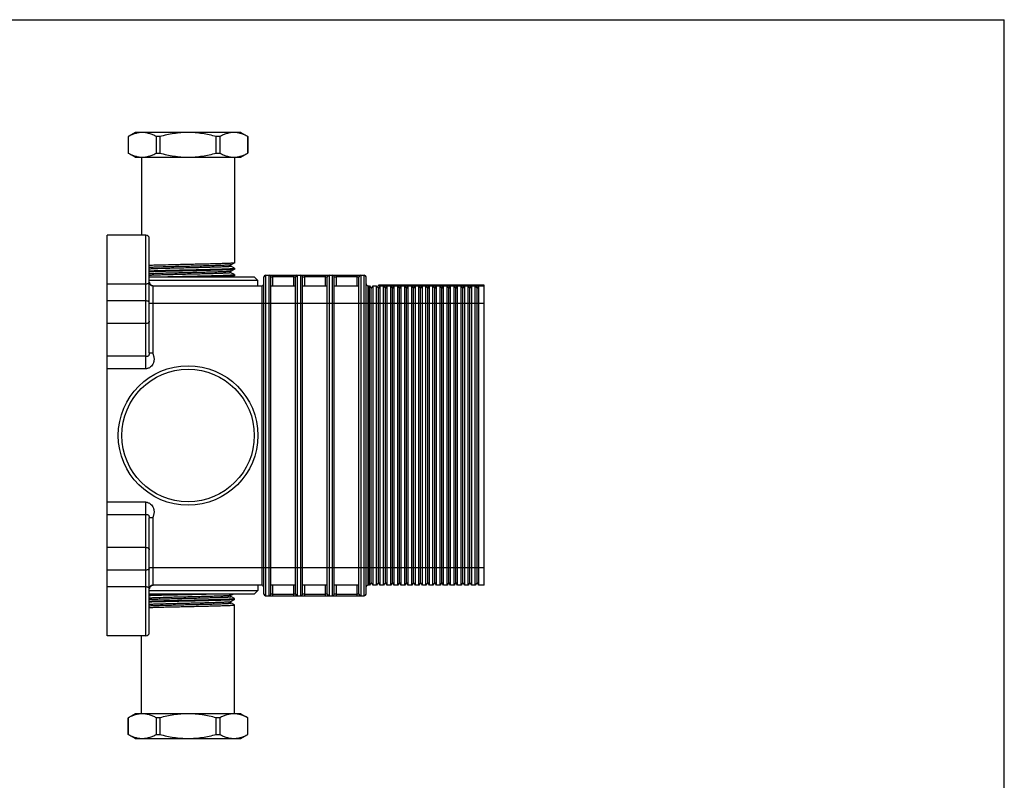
# Model space of a CAD drawing. Header units: millimetres. Extents: x 0 to 559, y 0 to 432.
# Tile 12 of 12: x 279 to 559, y 216 to 432. Entities that reach past the tile are written whole.
import ezdxf

# ---------------------------------------------------------------- set-up
doc = ezdxf.new("R2010")
doc.units = ezdxf.units.MM
doc.header["$LTSCALE"] = 30.734
doc.layers.get('0').update_dxf_attribs({"linetype": 'CONTINUOUS'})

msp = doc.modelspace()

# ---------------------------------------------------------------- linework, layer by layer
at = {"color": 7, "linetype": 'CONTINUOUS'}
for p, q in [((0, 431.8), (558.8, 431.8)), ((558.8, 0), (558.8, 431.8)), ((312.18, 399.78), (310.18, 398.62)), ((342.18, 399.78), (312.18, 399.78)), ((342.18, 399.78), (344.18, 398.62)), ((310.18, 398.62), (310.18, 393.93)), ((310.19, 398.62), (310.18, 398.62)), ((310.19, 398.62), (310.19, 393.93)), ((318.19, 393.93), (318.19, 398.62)), ((319.18, 398.62), (318.19, 398.62)), ((319.18, 398.62), (319.18, 393.93)), ((335.18, 393.93), (335.18, 398.62)), ((336.17, 398.62), (335.18, 398.62)), ((336.17, 398.62), (336.17, 393.93)), ((344.17, 393.93), (344.17, 398.62)), ((344.18, 398.62), (344.17, 398.62)), ((344.18, 398.62), (344.18, 393.93)), ((312.18, 392.78), (310.18, 393.93)), ((310.18, 393.93), (310.19, 393.93)), ((312.18, 392.78), (342.18, 392.78)), ((313.98, 392.78), (313.98, 370.65)), ((318.19, 393.93), (319.18, 393.93)), ((335.18, 393.93), (336.17, 393.93)), ((340.38, 392.78), (340.38, 362.77)), ((342.18, 392.78), (344.18, 393.93)), ((344.17, 393.93), (344.18, 393.93)), ((304.18, 256.91), (304.18, 370.65)), ((315.18, 370.65), (304.18, 370.65)), ((315.18, 332.71), (315.18, 370.65)), ((316.18, 337.2), (316.18, 369.65)), ((339.34, 362.22), (340.37, 362.76)), ((340.37, 361.27), (339.34, 361.81)), ((339.34, 360.41), (340.37, 360.94)), ((340.38, 362.77), (340.37, 362.76)), ((340.38, 361.26), (340.37, 361.27)), ((340.38, 360.96), (340.37, 360.94)), ((340.38, 361.26), (340.38, 360.96)), ((316.18, 358.78), (345.98, 358.78)), ((346.98, 357.78), (316.18, 357.78)), ((340.37, 359.46), (339.34, 359.99)), ((339.7, 358.78), (340.37, 359.13)), ((340.38, 359.44), (340.37, 359.46)), ((340.38, 359.14), (340.37, 359.13)), ((340.38, 359.44), (340.38, 359.14)), ((345.98, 358.78), (346.98, 357.78)), ((346.98, 356.28), (346.98, 357.78)), ((348.68, 268.78), (348.68, 358.78)), ((349.18, 359.28), (349.18, 268.28)), ((349.18, 359.28), (377.18, 359.28)), ((350.18, 268.28), (350.18, 359.28)), ((350.68, 268.78), (350.68, 358.78)), ((351.18, 359.28), (351.18, 356.28)), ((357.18, 358.78), (351.18, 358.78)), ((357.18, 356.28), (357.18, 359.28)), ((357.68, 268.78), (357.68, 358.78)), ((358.18, 359.28), (358.18, 268.28)), ((359.18, 268.28), (359.18, 359.28)), ((359.68, 268.78), (359.68, 358.78)), ((360.18, 359.28), (360.18, 356.28)), ((366.18, 358.78), (360.18, 358.78)), ((366.18, 356.28), (366.18, 359.28)), ((366.68, 268.78), (366.68, 358.78)), ((367.18, 359.28), (367.18, 268.28)), ((368.18, 268.28), (368.18, 359.28)), ((368.68, 268.78), (368.68, 358.78)), ((369.18, 359.28), (369.18, 356.28)), ((375.18, 358.78), (369.18, 358.78)), ((375.18, 356.28), (375.18, 359.28)), ((375.68, 268.78), (375.68, 358.78)), ((376.18, 359.28), (376.18, 268.28)), ((377.18, 268.28), (377.18, 359.28)), ((377.68, 268.78), (377.68, 358.78)), ((315.18, 356.75), (304.18, 356.75)), ((317.04, 356.36), (317.29, 356.3)), ((317.18, 356.28), (317.18, 337.2)), ((317.18, 356.28), (348.18, 356.28)), ((317.29, 356.3), (317.53, 356.28)), ((348.18, 271.28), (348.18, 356.28)), ((350.68, 356.28), (357.68, 356.28)), ((359.68, 356.28), (366.68, 356.28)), ((368.68, 356.28), (375.68, 356.28)), ((378.18, 356.28), (378.18, 271.28)), ((378.18, 356.28), (378.68, 356.28)), ((378.68, 271.28), (378.68, 356.28)), ((378.68, 356.28), (379.18, 355.48)), ((379.18, 355.48), (379.68, 356.28)), ((379.18, 272.08), (379.18, 355.48)), ((379.68, 271.28), (379.68, 356.28)), ((379.68, 356.28), (380.68, 356.28)), ((380.68, 271.28), (380.68, 356.28)), ((380.68, 356.28), (381.18, 355.48)), ((381.18, 356.48), (381.18, 356.28)), ((411.18, 356.48), (381.18, 356.48)), ((381.18, 355.48), (381.68, 356.28)), ((381.18, 356.28), (411.18, 356.28)), ((381.18, 272.08), (381.18, 355.48)), ((381.68, 271.28), (381.68, 356.28)), ((382.68, 271.28), (382.68, 356.28)), ((382.68, 356.28), (383.18, 355.48)), ((383.18, 355.48), (383.68, 356.28)), ((383.18, 272.08), (383.18, 355.48)), ((383.68, 271.28), (383.68, 356.28)), ((384.68, 271.28), (384.68, 356.28)), ((384.68, 356.28), (385.18, 355.48)), ((385.18, 355.48), (385.68, 356.28)), ((385.18, 272.08), (385.18, 355.48)), ((385.68, 271.28), (385.68, 356.28)), ((386.68, 271.28), (386.68, 356.28)), ((386.68, 356.28), (387.18, 355.48)), ((387.18, 355.48), (387.68, 356.28)), ((387.18, 272.08), (387.18, 355.48)), ((387.68, 271.28), (387.68, 356.28)), ((388.68, 271.28), (388.68, 356.28)), ((388.68, 356.28), (389.18, 355.48)), ((389.18, 355.48), (389.68, 356.28)), ((389.18, 272.08), (389.18, 355.48)), ((389.68, 271.28), (389.68, 356.28)), ((390.68, 271.28), (390.68, 356.28)), ((390.68, 356.28), (391.18, 355.48)), ((391.18, 355.48), (391.68, 356.28)), ((391.18, 272.08), (391.18, 355.48)), ((391.68, 271.28), (391.68, 356.28)), ((392.68, 271.28), (392.68, 356.28)), ((392.68, 356.28), (393.18, 355.48)), ((393.18, 355.48), (393.68, 356.28)), ((393.18, 272.08), (393.18, 355.48)), ((393.68, 271.28), (393.68, 356.28)), ((394.68, 271.28), (394.68, 356.28)), ((394.68, 356.28), (395.18, 355.48)), ((395.18, 355.48), (395.68, 356.28)), ((395.18, 272.08), (395.18, 355.48)), ((395.68, 271.28), (395.68, 356.28)), ((396.68, 271.28), (396.68, 356.28)), ((396.68, 356.28), (397.18, 355.48)), ((397.18, 355.48), (397.68, 356.28)), ((397.18, 272.08), (397.18, 355.48)), ((397.68, 271.28), (397.68, 356.28)), ((398.68, 271.28), (398.68, 356.28)), ((398.68, 356.28), (399.18, 355.48)), ((399.18, 355.48), (399.68, 356.28)), ((399.18, 272.08), (399.18, 355.48)), ((399.68, 271.28), (399.68, 356.28)), ((400.68, 271.28), (400.68, 356.28)), ((400.68, 356.28), (401.18, 355.48)), ((401.18, 355.48), (401.68, 356.28)), ((401.18, 272.08), (401.18, 355.48)), ((401.68, 271.28), (401.68, 356.28)), ((402.68, 271.28), (402.68, 356.28)), ((402.68, 356.28), (403.18, 355.48)), ((403.18, 355.48), (403.68, 356.28)), ((403.18, 272.08), (403.18, 355.48)), ((403.68, 271.28), (403.68, 356.28)), ((404.68, 271.28), (404.68, 356.28)), ((404.68, 356.28), (405.18, 355.48)), ((405.18, 355.48), (405.68, 356.28)), ((405.18, 272.08), (405.18, 355.48)), ((405.68, 271.28), (405.68, 356.28)), ((406.68, 271.28), (406.68, 356.28)), ((406.68, 356.28), (407.18, 355.48)), ((407.18, 355.48), (407.68, 356.28)), ((407.18, 272.08), (407.18, 355.48)), ((407.68, 271.28), (407.68, 356.28)), ((408.68, 271.28), (408.68, 356.28)), ((408.68, 356.28), (409.18, 355.48)), ((409.18, 355.48), (409.68, 356.28)), ((409.18, 272.08), (409.18, 355.48)), ((409.68, 271.28), (409.68, 356.28)), ((411.18, 271.28), (411.18, 356.48)), ((315.18, 351.97), (304.18, 351.97)), ((411.18, 351.28), (316.18, 351.28)), ((315.18, 345.52), (304.18, 345.52)), ((315.18, 336.25), (304.18, 336.25)), ((316.18, 337.2), (317.18, 337.2)), ((315.18, 332.71), (304.18, 332.71)), ((315.18, 294.85), (304.18, 294.85)), ((315.18, 256.91), (315.18, 294.85)), ((304.18, 291.31), (315.18, 291.31)), ((316.18, 257.91), (316.18, 290.36)), ((317.18, 290.36), (316.18, 290.36)), ((317.18, 290.36), (317.18, 271.28)), ((315.18, 282.03), (304.18, 282.03)), ((315.18, 275.59), (304.18, 275.59)), ((316.18, 276.28), (411.18, 276.28)), ((348.18, 271.28), (317.18, 271.28)), ((346.98, 271.28), (346.98, 269.78)), ((357.68, 271.28), (350.68, 271.28)), ((351.18, 271.28), (351.18, 268.28)), ((357.18, 268.28), (357.18, 271.28)), ((366.68, 271.28), (359.68, 271.28)), ((360.18, 271.28), (360.18, 268.28)), ((366.18, 268.28), (366.18, 271.28)), ((375.68, 271.28), (368.68, 271.28)), ((369.18, 271.28), (369.18, 268.28)), ((375.18, 268.28), (375.18, 271.28)), ((378.68, 271.28), (378.18, 271.28)), ((379.18, 272.08), (378.68, 271.28)), ((379.68, 271.28), (379.18, 272.08)), ((380.68, 271.28), (379.68, 271.28)), ((381.18, 272.08), (380.68, 271.28)), ((381.68, 271.28), (381.18, 272.08)), ((382.68, 271.28), (381.68, 271.28)), ((383.18, 272.08), (382.68, 271.28)), ((383.68, 271.28), (383.18, 272.08)), ((384.68, 271.28), (383.68, 271.28)), ((385.18, 272.08), (384.68, 271.28)), ((385.68, 271.28), (385.18, 272.08)), ((386.68, 271.28), (385.68, 271.28)), ((387.18, 272.08), (386.68, 271.28)), ((387.68, 271.28), (387.18, 272.08)), ((388.68, 271.28), (387.68, 271.28)), ((389.18, 272.08), (388.68, 271.28)), ((389.68, 271.28), (389.18, 272.08)), ((390.68, 271.28), (389.68, 271.28)), ((391.18, 272.08), (390.68, 271.28)), ((391.68, 271.28), (391.18, 272.08)), ((392.68, 271.28), (391.68, 271.28)), ((393.18, 272.08), (392.68, 271.28)), ((393.68, 271.28), (393.18, 272.08)), ((394.68, 271.28), (393.68, 271.28)), ((395.18, 272.08), (394.68, 271.28)), ((395.68, 271.28), (395.18, 272.08)), ((396.68, 271.28), (395.68, 271.28)), ((397.18, 272.08), (396.68, 271.28)), ((397.68, 271.28), (397.18, 272.08)), ((398.68, 271.28), (397.68, 271.28)), ((399.18, 272.08), (398.68, 271.28)), ((399.68, 271.28), (399.18, 272.08)), ((400.68, 271.28), (399.68, 271.28)), ((401.18, 272.08), (400.68, 271.28)), ((401.68, 271.28), (401.18, 272.08)), ((402.68, 271.28), (401.68, 271.28)), ((403.18, 272.08), (402.68, 271.28)), ((403.68, 271.28), (403.18, 272.08)), ((404.68, 271.28), (403.68, 271.28)), ((405.18, 272.08), (404.68, 271.28)), ((405.68, 271.28), (405.18, 272.08)), ((406.68, 271.28), (405.68, 271.28)), ((407.18, 272.08), (406.68, 271.28)), ((407.68, 271.28), (407.18, 272.08)), ((408.68, 271.28), (407.68, 271.28)), ((409.18, 272.08), (408.68, 271.28)), ((409.68, 271.28), (409.18, 272.08)), ((411.18, 271.28), (409.68, 271.28)), ((315.18, 270.81), (304.18, 270.81)), ((316.18, 269.78), (346.98, 269.78)), ((345.98, 268.78), (316.18, 268.78)), ((316.2, 270.48), (316.19, 270.38)), ((339.34, 268.47), (339.93, 268.78)), ((345.98, 268.78), (346.98, 269.78)), ((349.18, 268.28), (377.18, 268.28)), ((351.18, 268.77), (357.18, 268.77)), ((360.18, 268.77), (366.18, 268.77)), ((369.18, 268.77), (375.18, 268.77)), ((340.37, 267.52), (339.34, 268.06)), ((339.34, 266.66), (340.37, 267.19)), ((340.37, 265.71), (339.34, 266.24)), ((340.38, 267.51), (340.37, 267.52)), ((340.38, 267.21), (340.37, 267.19)), ((340.38, 265.69), (340.37, 265.71)), ((340.38, 267.21), (340.38, 267.51)), ((340.38, 234.78), (340.38, 265.69)), ((315.18, 256.91), (304.18, 256.91)), ((313.98, 234.78), (313.98, 256.91)), ((312.18, 234.78), (310.18, 233.62)), ((342.18, 234.78), (312.18, 234.78)), ((342.18, 234.78), (344.18, 233.62)), ((310.19, 233.62), (310.18, 233.62)), ((310.18, 228.93), (310.18, 233.62)), ((310.19, 233.62), (310.19, 228.93)), ((319.18, 233.62), (318.19, 233.62)), ((318.19, 228.93), (318.19, 233.62)), ((319.18, 233.62), (319.18, 228.93)), ((336.17, 233.62), (335.18, 233.62)), ((335.18, 228.93), (335.18, 233.62)), ((336.17, 233.62), (336.17, 228.93)), ((344.18, 233.62), (344.17, 233.62)), ((344.17, 228.93), (344.17, 233.62)), ((344.18, 228.93), (344.18, 233.62)), ((312.18, 227.78), (310.18, 228.93)), ((310.18, 228.93), (310.19, 228.93)), ((312.18, 227.78), (342.18, 227.78)), ((318.19, 228.93), (319.18, 228.93)), ((335.18, 228.93), (336.17, 228.93)), ((342.18, 227.78), (344.18, 228.93)), ((344.17, 228.93), (344.18, 228.93))]:
    msp.add_line(p, q, dxfattribs=at)
for points in [[(339.34, 362.22), (339.34, 362.22), (339.31, 362.2), (339.28, 362.17), (339.24, 362.11), (339.22, 362.04), (339.23, 361.97), (339.25, 361.9), (339.29, 361.85), (339.32, 361.82), (339.34, 361.81)], [(339.34, 360.41), (339.33, 360.4), (339.3, 360.38), (339.26, 360.33), (339.23, 360.27), (339.22, 360.19), (339.23, 360.12), (339.27, 360.06), (339.3, 360.02), (339.33, 360), (339.34, 359.99)], [(316.19, 357.17), (316.2, 357.08), (316.23, 357), (316.28, 356.91), (316.36, 356.81), (316.47, 356.69), (316.62, 356.57), (316.81, 356.45), (317.04, 356.36)], [(317.11, 271.22), (317.05, 271.2), (316.98, 271.18), (316.92, 271.15), (316.85, 271.12), (316.79, 271.09), (316.72, 271.05), (316.66, 271.01), (316.6, 270.97), (316.53, 270.92), (316.47, 270.86), (316.4, 270.8), (316.34, 270.72), (316.28, 270.64), (316.23, 270.56), (316.2, 270.48)], [(317.24, 271.25), (317.17, 271.24), (317.11, 271.22)], [(317.53, 271.28), (317.48, 271.28), (317.42, 271.27), (317.36, 271.27), (317.3, 271.26), (317.24, 271.25)], [(339.34, 268.47), (339.33, 268.46), (339.3, 268.44), (339.26, 268.39), (339.23, 268.32), (339.22, 268.24), (339.24, 268.17), (339.28, 268.11), (339.31, 268.08), (339.34, 268.06), (339.34, 268.06)], [(339.34, 266.66), (339.33, 266.65), (339.3, 266.63), (339.26, 266.58), (339.23, 266.51), (339.22, 266.43), (339.24, 266.36), (339.27, 266.3), (339.31, 266.26), (339.34, 266.24), (339.34, 266.24)]]:
    msp.add_lwpolyline(points, dxfattribs=at)
for radius in [19.8, 18.8]:
    msp.add_circle((327.18, 313.78), radius, dxfattribs=at)
for centre, radius, start, end in [((315.18, 369.65), 1, 0, 90), ((349.18, 358.78), 0.5, 90, 180), ((350.18, 358.78), 0.5, 0, 90), ((358.18, 358.78), 0.5, 90, 180), ((359.18, 358.78), 0.5, 0, 90), ((367.18, 358.78), 0.5, 90, 180), ((368.18, 358.78), 0.5, 0, 90), ((376.18, 358.78), 0.5, 90, 180), ((377.18, 358.78), 0.5, 0, 90), ((317.18, 357.28), 1, 180, 270), ((348.18, 356.78), 0.5, 270, 360), ((378.18, 356.78), 0.5, 180, 270), ((317.18, 270.28), 1, 90, 180), ((348.18, 270.78), 0.5, 0, 90), ((378.18, 270.78), 0.5, 90, 180), ((349.18, 268.78), 0.5, 180, 270), ((350.18, 268.78), 0.5, 270, 360), ((358.18, 268.78), 0.5, 180, 270), ((359.18, 268.78), 0.5, 270, 360), ((367.18, 268.78), 0.5, 180, 270), ((368.18, 268.78), 0.5, 270, 360), ((376.18, 268.78), 0.5, 180, 270), ((377.18, 268.78), 0.5, 270, 360), ((315.18, 257.91), 1, 270, 360)]:
    msp.add_arc(centre, radius, start, end, dxfattribs=at)
for points, knots in [([(314.19, 399.78), (313.85, 399.78), (313.17, 399.72), (312.16, 399.49), (311.16, 399.12), (310.51, 398.8), (310.19, 398.62)], [0, 0, 0, 0, 0.241487, 0.487039, 0.73948, 1, 1, 1, 1]), ([(318.19, 398.62), (317.87, 398.8), (317.22, 399.12), (316.22, 399.49), (315.21, 399.72), (314.53, 399.78), (314.19, 399.78)], [0, 0, 0, 0, 0.26052, 0.512961, 0.758513, 1, 1, 1, 1]), ([(327.18, 399.78), (326.5, 399.78), (325.15, 399.72), (322.47, 399.42), (320.48, 398.98), (319.18, 398.62)], [0, 0, 0, 0, 0.250044, 0.500092, 1, 1, 1, 1]), ([(335.18, 398.62), (333.88, 398.98), (331.89, 399.42), (329.21, 399.72), (327.86, 399.78), (327.18, 399.78)], [0, 0, 0, 0, 0.499908, 0.749956, 1, 1, 1, 1]), ([(340.17, 399.78), (339.83, 399.78), (339.15, 399.72), (338.14, 399.49), (337.14, 399.12), (336.49, 398.8), (336.17, 398.62)], [0, 0, 0, 0, 0.241487, 0.487039, 0.73948, 1, 1, 1, 1]), ([(344.17, 398.62), (343.85, 398.8), (343.2, 399.12), (342.21, 399.49), (341.19, 399.72), (340.51, 399.78), (340.17, 399.78)], [0, 0, 0, 0, 0.26052, 0.512961, 0.758513, 1, 1, 1, 1]), ([(310.19, 393.93), (310.51, 393.76), (311.16, 393.44), (312.16, 393.07), (313.17, 392.83), (313.85, 392.78), (314.19, 392.78)], [0, 0, 0, 0, 0.26052, 0.512961, 0.758513, 1, 1, 1, 1]), ([(314.19, 392.78), (314.53, 392.78), (315.21, 392.83), (316.22, 393.07), (317.22, 393.44), (317.87, 393.76), (318.19, 393.93)], [0, 0, 0, 0, 0.241487, 0.487039, 0.73948, 1, 1, 1, 1]), ([(319.18, 393.93), (320.48, 393.58), (322.47, 393.14), (325.15, 392.83), (326.5, 392.78), (327.18, 392.78)], [0, 0, 0, 0, 0.499908, 0.749956, 1, 1, 1, 1]), ([(327.18, 392.78), (327.86, 392.78), (329.21, 392.83), (331.89, 393.14), (333.88, 393.58), (335.18, 393.93)], [0, 0, 0, 0, 0.250044, 0.500092, 1, 1, 1, 1]), ([(336.17, 393.93), (336.49, 393.76), (337.14, 393.44), (338.14, 393.07), (339.15, 392.83), (339.83, 392.78), (340.17, 392.78)], [0, 0, 0, 0, 0.26052, 0.512961, 0.758513, 1, 1, 1, 1]), ([(340.17, 392.78), (340.51, 392.78), (341.19, 392.83), (342.21, 393.07), (343.2, 393.44), (343.85, 393.76), (344.17, 393.93)], [0, 0, 0, 0, 0.241487, 0.487039, 0.73948, 1, 1, 1, 1]), ([(340.37, 362.76), (340.36, 362.75), (340.33, 362.74), (340.28, 362.73), (340.21, 362.72), (340.11, 362.71), (340, 362.7), (339.81, 362.68), (339.53, 362.66), (339.13, 362.64), (338.65, 362.62), (338.11, 362.6), (337.5, 362.57), (336.82, 362.55), (335.81, 362.52), (334.42, 362.48), (332.62, 362.44), (330.68, 362.39), (328.67, 362.35), (326.61, 362.3), (324.57, 362.26), (322.02, 362.2), (319.65, 362.14), (317.52, 362.08), (316.59, 362.05), (316.17, 362.03)], [0, 0, 0, 0, 0.001394, 0.003597, 0.006623, 0.010473, 0.015144, 0.02063, 0.034015, 0.050549, 0.070135, 0.092652, 0.117962, 0.145908, 0.176318, 0.243769, 0.318652, 0.399119, 0.483186, 0.568779, 0.653786, 0.736111, 0.884707, 0.947314, 1, 1, 1, 1]), ([(316.17, 360.52), (317.11, 360.56), (318.65, 360.6), (320.82, 360.66), (322.72, 360.71), (324.74, 360.75), (326.82, 360.8), (328.9, 360.84), (330.95, 360.89), (332.89, 360.93), (334.43, 360.97), (335.58, 361), (336.36, 361.03), (337.09, 361.05), (337.75, 361.07), (338.34, 361.1), (338.87, 361.12), (339.31, 361.14), (339.68, 361.16), (339.94, 361.18), (340.11, 361.2), (340.21, 361.21), (340.28, 361.22), (340.33, 361.23), (340.36, 361.24), (340.38, 361.25), (340.38, 361.26)], [0, 0, 0, 0, 0.117438, 0.189862, 0.269034, 0.352938, 0.439434, 0.526318, 0.611374, 0.692435, 0.767435, 0.802057, 0.834462, 0.864443, 0.89181, 0.916386, 0.938018, 0.956568, 0.971919, 0.983975, 0.988745, 0.992667, 0.99574, 0.997963, 0.999353, 1, 1, 1, 1]), ([(340.37, 360.94), (340.36, 360.94), (340.33, 360.93), (340.28, 360.92), (340.2, 360.91), (340.11, 360.9), (340, 360.89), (339.81, 360.87), (339.52, 360.85), (339.12, 360.83), (338.65, 360.81), (338.11, 360.78), (337.5, 360.76), (336.82, 360.74), (335.8, 360.71), (334.41, 360.67), (332.61, 360.62), (330.68, 360.58), (328.66, 360.53), (326.61, 360.49), (324.57, 360.44), (322.02, 360.39), (319.22, 360.32), (317.1, 360.25), (316.17, 360.22)], [0, 0, 0, 0, 0.001407, 0.003622, 0.00666, 0.010521, 0.015203, 0.020699, 0.034104, 0.050657, 0.070258, 0.092787, 0.118107, 0.146062, 0.176479, 0.243936, 0.318817, 0.399275, 0.483327, 0.568901, 0.653886, 0.736188, 0.884739, 1, 1, 1, 1]), ([(339.34, 362.22), (339.33, 362.22), (339.3, 362.21), (339.25, 362.2), (339.17, 362.19), (339.03, 362.17), (338.81, 362.15), (338.47, 362.12), (338.07, 362.1), (337.58, 362.08), (337.03, 362.05), (336.4, 362.03), (335.72, 362.01), (334.69, 361.97), (333.28, 361.93), (331.48, 361.89), (329.56, 361.84), (327.58, 361.79), (325.58, 361.74), (323.63, 361.7), (321.27, 361.64), (319.13, 361.58), (317.28, 361.51), (316.52, 361.48), (316.18, 361.46)], [0, 0, 0, 0, 0.001532, 0.003927, 0.007198, 0.011346, 0.022263, 0.03664, 0.054371, 0.075319, 0.099346, 0.126309, 0.156018, 0.188253, 0.259419, 0.33789, 0.421485, 0.507935, 0.594853, 0.679863, 0.760635, 0.900768, 0.956279, 1, 1, 1, 1]), ([(339.34, 361.81), (339.35, 361.8), (339.36, 361.8), (339.35, 361.78), (339.34, 361.78), (339.33, 361.77), (339.31, 361.77), (339.29, 361.76), (339.24, 361.75), (339.17, 361.74), (339.08, 361.73), (338.95, 361.72), (338.81, 361.71), (338.65, 361.69), (338.46, 361.68), (338.26, 361.67), (337.94, 361.65), (337.5, 361.63), (336.92, 361.61), (336.26, 361.58), (335.53, 361.56), (334.75, 361.53), (333.6, 361.5), (332.05, 361.46), (330.09, 361.41), (328.05, 361.36), (325.99, 361.31), (323.96, 361.26), (321.49, 361.2), (319.26, 361.14), (317.33, 361.07), (316.53, 361.03), (316.18, 361.01)], [0, 0, 0, 0, 0.000757, 0.00104, 0.00147, 0.002107, 0.002967, 0.004058, 0.005382, 0.008731, 0.013016, 0.018236, 0.024386, 0.03146, 0.039445, 0.048324, 0.058076, 0.080125, 0.105441, 0.133859, 0.165159, 0.199098, 0.235433, 0.314246, 0.399255, 0.487988, 0.577832, 0.666151, 0.750367, 0.896768, 0.954654, 1, 1, 1, 1]), ([(339.34, 360.41), (339.33, 360.4), (339.3, 360.39), (339.25, 360.38), (339.17, 360.37), (339.03, 360.35), (338.8, 360.33), (338.47, 360.31), (338.06, 360.29), (337.57, 360.26), (337.02, 360.24), (336.39, 360.22), (335.7, 360.19), (334.67, 360.16), (333.27, 360.12), (331.46, 360.07), (329.54, 360.02), (327.55, 359.98), (325.56, 359.93), (323.6, 359.88), (321.24, 359.82), (319.11, 359.76), (317.26, 359.69), (316.5, 359.66), (316.16, 359.64)], [0, 0, 0, 0, 0.001535, 0.003943, 0.007237, 0.011414, 0.022387, 0.036792, 0.054549, 0.075555, 0.099646, 0.126648, 0.156388, 0.188676, 0.259941, 0.338478, 0.422142, 0.508621, 0.595554, 0.680538, 0.761251, 0.90115, 0.956504, 1, 1, 1, 1]), ([(339.34, 359.99), (339.35, 359.99), (339.36, 359.98), (339.35, 359.97), (339.34, 359.96), (339.33, 359.96), (339.31, 359.95), (339.29, 359.95), (339.24, 359.94), (339.17, 359.93), (339.07, 359.92), (338.95, 359.9), (338.81, 359.89), (338.65, 359.88), (338.46, 359.87), (338.26, 359.85), (337.94, 359.84), (337.5, 359.82), (336.91, 359.79), (336.25, 359.77), (335.53, 359.74), (334.74, 359.72), (333.59, 359.68), (332.03, 359.64), (330.08, 359.59), (328.04, 359.54), (325.97, 359.5), (323.94, 359.45), (322, 359.4), (320.22, 359.35), (318.64, 359.3), (317.31, 359.25), (316.52, 359.22), (316.17, 359.2)], [0, 0, 0, 0, 0.000761, 0.001043, 0.001467, 0.002097, 0.002953, 0.004041, 0.005364, 0.008722, 0.013023, 0.01826, 0.024422, 0.031501, 0.039484, 0.048361, 0.05812, 0.08021, 0.10557, 0.134006, 0.165329, 0.199315, 0.235698, 0.314567, 0.399654, 0.488433, 0.578313, 0.666643, 0.750829, 0.828403, 0.897075, 0.954844, 1, 1, 1, 1]), ([(318.33, 358.78), (319.38, 358.81), (321.02, 358.85), (323.28, 358.9), (325.12, 358.95), (327, 358.99), (328.88, 359.03), (330.73, 359.07), (332.5, 359.11), (334.17, 359.15), (335.47, 359.19), (336.43, 359.21), (337.08, 359.24), (337.68, 359.26), (338.23, 359.28), (338.72, 359.3), (339.15, 359.32), (339.51, 359.34), (339.81, 359.36), (340.03, 359.38), (340.16, 359.39), (340.24, 359.4), (340.3, 359.41), (340.34, 359.42), (340.37, 359.43), (340.38, 359.44), (340.38, 359.44)], [0, 0, 0, 0, 0.142758, 0.222934, 0.306798, 0.392613, 0.478602, 0.562983, 0.64401, 0.720003, 0.789391, 0.821153, 0.850737, 0.877989, 0.902771, 0.924952, 0.94442, 0.961074, 0.974829, 0.985619, 0.989885, 0.993394, 0.996144, 0.998138, 0.999392, 1, 1, 1, 1]), ([(340.37, 359.13), (340.36, 359.12), (340.33, 359.12), (340.28, 359.11), (340.21, 359.09), (340.09, 359.08), (339.88, 359.06), (339.58, 359.04), (339.2, 359.02), (338.76, 359), (338.25, 358.97), (337.68, 358.95), (337.04, 358.93), (336.09, 358.9), (334.77, 358.86), (333.07, 358.82), (331.88, 358.79), (331.27, 358.78)], [0, 0, 0, 0, 0.003549, 0.009101, 0.016688, 0.026314, 0.05165, 0.084994, 0.126167, 0.174939, 0.231031, 0.294123, 0.363852, 0.439821, 0.608692, 0.796857, 1, 1, 1, 1]), ([(350.68, 358.78), (350.68, 358.78), (350.68, 358.78), (350.68, 358.78), (350.69, 358.78), (350.69, 358.78), (350.7, 358.78), (350.72, 358.78), (350.74, 358.78), (350.77, 358.78), (350.8, 358.78), (350.84, 358.78), (350.91, 358.78), (350.99, 358.78), (351.08, 358.78), (351.15, 358.78), (351.18, 358.78)], [0, 0, 0, 0, 0.001285, 0.004941, 0.010982, 0.01939, 0.043221, 0.076252, 0.118239, 0.168711, 0.227142, 0.293004, 0.444557, 0.617377, 0.804939, 1, 1, 1, 1]), ([(357.18, 358.78), (357.21, 358.78), (357.28, 358.78), (357.37, 358.78), (357.45, 358.78), (357.52, 358.78), (357.57, 358.78), (357.59, 358.78), (357.62, 358.78), (357.64, 358.78), (357.66, 358.78), (357.67, 358.78), (357.67, 358.78), (357.68, 358.78), (357.68, 358.78), (357.68, 358.78), (357.68, 358.78)], [0, 0, 0, 0, 0.195061, 0.382623, 0.555443, 0.706996, 0.772858, 0.831289, 0.881761, 0.923748, 0.956779, 0.98061, 0.989018, 0.995059, 0.998715, 1, 1, 1, 1]), ([(359.68, 358.78), (359.68, 358.78), (359.68, 358.78), (359.68, 358.78), (359.69, 358.78), (359.69, 358.78), (359.7, 358.78), (359.72, 358.78), (359.74, 358.78), (359.77, 358.78), (359.8, 358.78), (359.84, 358.78), (359.91, 358.78), (359.99, 358.78), (360.08, 358.78), (360.15, 358.78), (360.18, 358.78)], [0, 0, 0, 0, 0.001285, 0.004941, 0.010982, 0.01939, 0.043221, 0.076252, 0.118239, 0.168711, 0.227142, 0.293004, 0.444557, 0.617377, 0.804939, 1, 1, 1, 1]), ([(366.18, 358.78), (366.21, 358.78), (366.28, 358.78), (366.37, 358.78), (366.45, 358.78), (366.52, 358.78), (366.57, 358.78), (366.59, 358.78), (366.62, 358.78), (366.64, 358.78), (366.66, 358.78), (366.67, 358.78), (366.67, 358.78), (366.68, 358.78), (366.68, 358.78), (366.68, 358.78), (366.68, 358.78)], [0, 0, 0, 0, 0.195061, 0.382623, 0.555443, 0.706996, 0.772858, 0.831289, 0.881761, 0.923748, 0.956779, 0.98061, 0.989018, 0.995059, 0.998715, 1, 1, 1, 1]), ([(368.68, 358.78), (368.68, 358.78), (368.68, 358.78), (368.68, 358.78), (368.69, 358.78), (368.69, 358.78), (368.7, 358.78), (368.72, 358.78), (368.74, 358.78), (368.77, 358.78), (368.8, 358.78), (368.84, 358.78), (368.91, 358.78), (368.99, 358.78), (369.08, 358.78), (369.15, 358.78), (369.18, 358.78)], [0, 0, 0, 0, 0.001285, 0.004941, 0.010982, 0.01939, 0.043221, 0.076252, 0.118239, 0.168711, 0.227142, 0.293004, 0.444557, 0.617377, 0.804939, 1, 1, 1, 1]), ([(375.18, 358.78), (375.21, 358.78), (375.28, 358.78), (375.37, 358.78), (375.45, 358.78), (375.52, 358.78), (375.57, 358.78), (375.59, 358.78), (375.62, 358.78), (375.64, 358.78), (375.66, 358.78), (375.67, 358.78), (375.67, 358.78), (375.68, 358.78), (375.68, 358.78), (375.68, 358.78), (375.68, 358.78)], [0, 0, 0, 0, 0.195061, 0.382623, 0.555443, 0.706996, 0.772858, 0.831289, 0.881761, 0.923748, 0.956779, 0.98061, 0.989018, 0.995059, 0.998715, 1, 1, 1, 1]), ([(316.18, 357.34), (316.18, 357.3), (316.17, 357.22), (316.11, 357.1), (316.01, 357), (315.84, 356.88), (315.55, 356.77), (315.31, 356.75), (315.18, 356.75)], [0, 0, 0, 0, 0.09207, 0.19029, 0.298964, 0.419943, 0.695484, 1, 1, 1, 1]), ([(316.18, 351.6), (316.18, 351.63), (316.16, 351.68), (316.1, 351.75), (316.01, 351.81), (315.88, 351.87), (315.73, 351.91), (315.5, 351.96), (315.31, 351.97), (315.18, 351.97)], [0, 0, 0, 0, 0.065571, 0.144596, 0.243792, 0.36436, 0.504433, 0.660374, 1, 1, 1, 1]), ([(316.18, 346.23), (316.18, 346.19), (316.17, 346.09), (316.09, 345.91), (315.89, 345.71), (315.56, 345.56), (315.31, 345.52), (315.18, 345.52)], [0, 0, 0, 0, 0.103593, 0.210949, 0.445697, 0.71257, 1, 1, 1, 1]), ([(316.18, 337.2), (316.18, 337.12), (316.18, 336.97), (316.13, 336.73), (316.03, 336.52), (315.88, 336.34), (315.73, 336.23), (315.59, 336.18), (315.47, 336.17), (315.38, 336.19), (315.31, 336.22), (315.25, 336.24), (315.2, 336.25), (315.18, 336.25)], [0, 0, 0, 0, 0.144257, 0.257043, 0.429718, 0.562016, 0.668268, 0.757157, 0.837305, 0.877163, 0.917879, 0.959146, 1, 1, 1, 1]), ([(317.18, 337.2), (317.18, 337.14), (317.2, 337.02), (317.26, 336.79), (317.36, 336.5), (317.45, 336.15), (317.52, 335.8), (317.54, 335.44), (317.52, 335.08), (317.45, 334.72), (317.31, 334.27), (317.01, 333.73), (316.6, 333.29), (316.21, 333.01), (315.89, 332.85), (315.54, 332.74), (315.3, 332.71), (315.18, 332.71)], [0, 0, 0, 0, 0.031247, 0.062508, 0.125041, 0.187564, 0.250081, 0.312601, 0.375127, 0.437665, 0.500212, 0.625059, 0.749908, 0.812455, 0.874994, 0.937507, 1, 1, 1, 1]), ([(315.18, 294.85), (315.3, 294.85), (315.54, 294.82), (315.89, 294.71), (316.21, 294.54), (316.6, 294.26), (317.01, 293.82), (317.31, 293.29), (317.45, 292.83), (317.52, 292.48), (317.54, 292.12), (317.52, 291.76), (317.45, 291.4), (317.36, 291.06), (317.26, 290.77), (317.2, 290.54), (317.18, 290.42), (317.18, 290.36)], [0, 0, 0, 0, 0.062493, 0.125005, 0.187544, 0.250091, 0.37494, 0.499786, 0.562333, 0.624871, 0.687398, 0.749918, 0.812436, 0.874959, 0.937492, 0.968753, 1, 1, 1, 1]), ([(315.18, 291.31), (315.2, 291.31), (315.25, 291.32), (315.31, 291.34), (315.38, 291.36), (315.47, 291.38), (315.59, 291.38), (315.73, 291.33), (315.88, 291.22), (316.03, 291.04), (316.13, 290.82), (316.18, 290.59), (316.18, 290.44), (316.18, 290.36)], [0, 0, 0, 0, 0.040854, 0.082121, 0.122837, 0.162695, 0.242843, 0.331732, 0.437984, 0.570282, 0.742957, 0.855743, 1, 1, 1, 1]), ([(315.18, 282.03), (315.31, 282.03), (315.56, 282), (315.89, 281.85), (316.09, 281.65), (316.17, 281.47), (316.18, 281.37), (316.18, 281.32)], [0, 0, 0, 0, 0.28743, 0.554303, 0.789051, 0.896407, 1, 1, 1, 1]), ([(316.18, 275.96), (316.18, 275.93), (316.16, 275.88), (316.1, 275.81), (316.01, 275.74), (315.88, 275.69), (315.73, 275.65), (315.5, 275.6), (315.31, 275.59), (315.18, 275.59)], [0, 0, 0, 0, 0.065571, 0.144596, 0.243792, 0.36436, 0.504433, 0.660374, 1, 1, 1, 1]), ([(316.18, 270.22), (316.18, 270.26), (316.17, 270.34), (316.11, 270.45), (316.01, 270.56), (315.84, 270.68), (315.55, 270.78), (315.31, 270.81), (315.18, 270.81)], [0, 0, 0, 0, 0.09207, 0.19029, 0.298964, 0.419943, 0.695484, 1, 1, 1, 1]), ([(336.03, 268.78), (334.39, 268.73), (330.89, 268.65), (326.47, 268.55), (322.83, 268.47), (320.31, 268.41), (318.11, 268.35), (316.77, 268.3), (316.17, 268.28)], [0, 0, 0, 0, 0.24644, 0.529145, 0.667994, 0.79658, 0.908974, 1, 1, 1, 1]), ([(316.17, 268.58), (316.62, 268.6), (317.63, 268.64), (319.26, 268.68), (321.11, 268.73), (322.41, 268.76), (323.09, 268.78)], [0, 0, 0, 0, 0.198111, 0.435422, 0.705249, 1, 1, 1, 1]), ([(316.17, 267.71), (316.51, 267.72), (317.28, 267.76), (319.12, 267.83), (321.26, 267.89), (323.62, 267.95), (325.57, 267.99), (327.57, 268.04), (329.56, 268.09), (331.48, 268.14), (333.28, 268.18), (334.68, 268.22), (335.71, 268.26), (336.4, 268.28), (337.02, 268.3), (337.58, 268.33), (338.06, 268.35), (338.47, 268.37), (338.81, 268.4), (339.03, 268.42), (339.17, 268.44), (339.25, 268.45), (339.3, 268.46), (339.33, 268.47), (339.34, 268.47)], [0, 0, 0, 0, 0.043655, 0.099109, 0.239172, 0.319931, 0.404935, 0.49186, 0.578325, 0.661941, 0.740439, 0.811632, 0.843883, 0.873606, 0.900579, 0.92462, 0.945584, 0.963327, 0.97771, 0.988635, 0.992789, 0.996066, 0.998465, 1, 1, 1, 1]), ([(351.18, 268.77), (351.15, 268.77), (351.08, 268.77), (350.99, 268.77), (350.91, 268.77), (350.84, 268.77), (350.8, 268.78), (350.77, 268.78), (350.74, 268.78), (350.72, 268.78), (350.7, 268.78), (350.69, 268.78), (350.69, 268.78), (350.68, 268.78), (350.68, 268.78), (350.68, 268.78), (350.68, 268.78)], [0, 0, 0, 0, 0.195061, 0.382623, 0.555443, 0.706996, 0.772858, 0.831289, 0.881761, 0.923748, 0.956779, 0.98061, 0.989018, 0.995059, 0.998715, 1, 1, 1, 1]), ([(357.68, 268.78), (357.68, 268.78), (357.68, 268.78), (357.68, 268.78), (357.67, 268.78), (357.67, 268.78), (357.66, 268.78), (357.64, 268.78), (357.62, 268.78), (357.59, 268.78), (357.57, 268.78), (357.52, 268.77), (357.45, 268.77), (357.37, 268.77), (357.28, 268.77), (357.21, 268.77), (357.18, 268.77)], [0, 0, 0, 0, 0.001285, 0.004941, 0.010982, 0.01939, 0.043221, 0.076252, 0.118239, 0.168711, 0.227142, 0.293004, 0.444557, 0.617377, 0.804939, 1, 1, 1, 1]), ([(360.18, 268.77), (360.15, 268.77), (360.08, 268.77), (359.99, 268.77), (359.91, 268.77), (359.84, 268.77), (359.8, 268.78), (359.77, 268.78), (359.74, 268.78), (359.72, 268.78), (359.7, 268.78), (359.69, 268.78), (359.69, 268.78), (359.68, 268.78), (359.68, 268.78), (359.68, 268.78), (359.68, 268.78)], [0, 0, 0, 0, 0.195061, 0.382623, 0.555443, 0.706996, 0.772858, 0.831289, 0.881761, 0.923748, 0.956779, 0.98061, 0.989018, 0.995059, 0.998715, 1, 1, 1, 1]), ([(366.68, 268.78), (366.68, 268.78), (366.68, 268.78), (366.68, 268.78), (366.67, 268.78), (366.67, 268.78), (366.66, 268.78), (366.64, 268.78), (366.62, 268.78), (366.59, 268.78), (366.57, 268.78), (366.52, 268.77), (366.45, 268.77), (366.37, 268.77), (366.28, 268.77), (366.21, 268.77), (366.18, 268.77)], [0, 0, 0, 0, 0.001285, 0.004941, 0.010982, 0.01939, 0.043221, 0.076252, 0.118239, 0.168711, 0.227142, 0.293004, 0.444557, 0.617377, 0.804939, 1, 1, 1, 1]), ([(369.18, 268.77), (369.15, 268.77), (369.08, 268.77), (368.99, 268.77), (368.91, 268.77), (368.84, 268.77), (368.8, 268.78), (368.77, 268.78), (368.74, 268.78), (368.72, 268.78), (368.7, 268.78), (368.69, 268.78), (368.69, 268.78), (368.68, 268.78), (368.68, 268.78), (368.68, 268.78), (368.68, 268.78)], [0, 0, 0, 0, 0.195061, 0.382623, 0.555443, 0.706996, 0.772858, 0.831289, 0.881761, 0.923748, 0.956779, 0.98061, 0.989018, 0.995059, 0.998715, 1, 1, 1, 1]), ([(375.68, 268.78), (375.68, 268.78), (375.68, 268.78), (375.68, 268.78), (375.67, 268.78), (375.67, 268.78), (375.66, 268.78), (375.64, 268.78), (375.62, 268.78), (375.59, 268.78), (375.57, 268.78), (375.52, 268.77), (375.45, 268.77), (375.37, 268.77), (375.28, 268.77), (375.21, 268.77), (375.18, 268.77)], [0, 0, 0, 0, 0.001285, 0.004941, 0.010982, 0.01939, 0.043221, 0.076252, 0.118239, 0.168711, 0.227142, 0.293004, 0.444557, 0.617377, 0.804939, 1, 1, 1, 1]), ([(316.17, 267.26), (316.51, 267.28), (317.31, 267.32), (318.64, 267.37), (320.22, 267.41), (322, 267.46), (323.94, 267.51), (325.97, 267.56), (328.03, 267.61), (330.08, 267.66), (332.03, 267.71), (333.58, 267.75), (334.74, 267.78), (335.53, 267.81), (336.25, 267.83), (336.91, 267.86), (337.5, 267.88), (337.94, 267.9), (338.26, 267.92), (338.46, 267.93), (338.65, 267.94), (338.81, 267.96), (338.95, 267.97), (339.07, 267.98), (339.17, 267.99), (339.24, 268), (339.29, 268.01), (339.31, 268.02), (339.33, 268.02), (339.34, 268.03), (339.35, 268.03), (339.36, 268.05), (339.35, 268.05), (339.34, 268.06)], [0, 0, 0, 0, 0.045165, 0.102904, 0.17158, 0.24913, 0.333315, 0.421634, 0.511506, 0.600288, 0.685363, 0.764249, 0.800623, 0.834603, 0.865941, 0.894392, 0.919741, 0.941825, 0.951592, 0.960484, 0.96848, 0.975563, 0.981722, 0.986952, 0.991247, 0.994605, 0.995932, 0.997026, 0.99789, 0.998528, 0.998959, 0.999242, 1, 1, 1, 1]), ([(316.17, 266.77), (317.11, 266.81), (318.65, 266.85), (320.82, 266.91), (322.72, 266.96), (324.74, 267), (326.82, 267.05), (328.9, 267.09), (330.95, 267.14), (332.89, 267.18), (334.43, 267.22), (335.58, 267.25), (336.36, 267.28), (337.09, 267.3), (337.75, 267.32), (338.34, 267.35), (338.87, 267.37), (339.31, 267.39), (339.68, 267.41), (339.94, 267.43), (340.11, 267.45), (340.21, 267.46), (340.28, 267.47), (340.33, 267.48), (340.36, 267.49), (340.38, 267.5), (340.38, 267.51)], [0, 0, 0, 0, 0.117438, 0.189862, 0.269034, 0.352938, 0.439434, 0.526318, 0.611375, 0.692436, 0.767435, 0.802057, 0.834462, 0.864444, 0.89181, 0.916387, 0.938019, 0.956569, 0.971919, 0.983975, 0.988745, 0.992668, 0.99574, 0.997964, 0.999353, 1, 1, 1, 1]), ([(340.37, 267.19), (340.36, 267.19), (340.33, 267.18), (340.28, 267.17), (340.2, 267.16), (340.11, 267.15), (340, 267.14), (339.81, 267.12), (339.52, 267.1), (339.12, 267.08), (338.65, 267.06), (338.11, 267.03), (337.5, 267.01), (336.82, 266.99), (335.8, 266.96), (334.41, 266.92), (332.61, 266.87), (330.68, 266.83), (328.66, 266.78), (326.61, 266.74), (324.57, 266.69), (322.02, 266.64), (319.22, 266.57), (317.1, 266.5), (316.17, 266.47)], [0, 0, 0, 0, 0.001407, 0.003622, 0.00666, 0.010521, 0.015202, 0.020698, 0.034103, 0.050656, 0.070256, 0.092786, 0.118106, 0.146061, 0.176478, 0.243935, 0.318815, 0.399273, 0.483325, 0.568899, 0.653885, 0.736187, 0.884739, 1, 1, 1, 1]), ([(316.17, 265.45), (316.52, 265.47), (317.32, 265.5), (318.65, 265.55), (320.23, 265.6), (322.01, 265.65), (323.95, 265.7), (325.98, 265.75), (328.05, 265.79), (330.09, 265.84), (332.04, 265.89), (333.59, 265.93), (334.75, 265.97), (335.53, 265.99), (336.26, 266.02), (336.91, 266.04), (337.5, 266.07), (337.94, 266.09), (338.26, 266.1), (338.46, 266.12), (338.65, 266.13), (338.81, 266.14), (338.95, 266.15), (339.08, 266.17), (339.17, 266.18), (339.24, 266.19), (339.29, 266.2), (339.31, 266.2), (339.33, 266.21), (339.34, 266.21), (339.35, 266.22), (339.36, 266.23), (339.35, 266.24), (339.34, 266.24)], [0, 0, 0, 0, 0.045239, 0.103083, 0.171803, 0.249414, 0.333615, 0.421948, 0.511816, 0.600573, 0.68563, 0.764464, 0.80083, 0.834796, 0.866098, 0.894519, 0.919864, 0.941937, 0.951686, 0.960556, 0.968533, 0.975607, 0.981766, 0.986998, 0.991295, 0.994646, 0.995967, 0.997052, 0.997905, 0.998534, 0.998957, 0.999238, 1, 1, 1, 1]), ([(316.17, 264.96), (316.6, 264.97), (317.55, 265.01), (319.08, 265.05), (320.82, 265.1), (322.72, 265.14), (324.74, 265.19), (326.82, 265.23), (328.9, 265.28), (330.95, 265.32), (332.89, 265.37), (334.43, 265.41), (335.58, 265.44), (336.36, 265.46), (337.09, 265.49), (337.75, 265.51), (338.34, 265.53), (338.87, 265.55), (339.31, 265.58), (339.68, 265.6), (339.94, 265.62), (340.11, 265.63), (340.21, 265.65), (340.28, 265.66), (340.33, 265.67), (340.36, 265.68), (340.38, 265.69), (340.38, 265.69)], [0, 0, 0, 0, 0.05361, 0.117439, 0.189863, 0.269035, 0.352939, 0.439436, 0.52632, 0.611376, 0.692438, 0.767438, 0.80206, 0.834465, 0.864446, 0.891812, 0.916389, 0.938022, 0.956571, 0.971921, 0.983978, 0.988749, 0.992671, 0.995744, 0.997967, 0.999356, 1, 1, 1, 1]), ([(316.18, 265.89), (316.51, 265.91), (317.28, 265.95), (319.13, 266.01), (321.26, 266.07), (323.62, 266.13), (325.57, 266.18), (327.57, 266.23), (329.56, 266.27), (331.48, 266.32), (333.28, 266.37), (334.68, 266.41), (335.71, 266.44), (336.4, 266.47), (337.02, 266.49), (337.58, 266.51), (338.06, 266.54), (338.47, 266.56), (338.8, 266.58), (339.03, 266.6), (339.17, 266.62), (339.25, 266.63), (339.3, 266.64), (339.33, 266.65), (339.34, 266.66)], [0, 0, 0, 0, 0.043657, 0.099146, 0.239201, 0.319939, 0.404923, 0.491829, 0.578262, 0.661867, 0.740335, 0.811533, 0.843785, 0.873491, 0.900466, 0.924532, 0.945512, 0.963246, 0.977637, 0.988601, 0.992774, 0.996063, 0.998466, 1, 1, 1, 1]), ([(314.19, 234.78), (313.85, 234.78), (313.17, 234.72), (312.16, 234.49), (311.16, 234.12), (310.51, 233.8), (310.19, 233.62)], [0, 0, 0, 0, 0.241487, 0.487039, 0.73948, 1, 1, 1, 1]), ([(318.19, 233.62), (317.87, 233.8), (317.22, 234.12), (316.22, 234.49), (315.21, 234.72), (314.53, 234.78), (314.19, 234.78)], [0, 0, 0, 0, 0.26052, 0.512961, 0.758513, 1, 1, 1, 1]), ([(327.18, 234.78), (326.5, 234.78), (325.15, 234.72), (322.47, 234.42), (320.48, 233.98), (319.18, 233.62)], [0, 0, 0, 0, 0.250044, 0.500092, 1, 1, 1, 1]), ([(335.18, 233.62), (333.88, 233.98), (331.89, 234.42), (329.21, 234.72), (327.86, 234.78), (327.18, 234.78)], [0, 0, 0, 0, 0.499908, 0.749956, 1, 1, 1, 1]), ([(340.17, 234.78), (339.83, 234.78), (339.15, 234.72), (338.14, 234.49), (337.14, 234.12), (336.49, 233.8), (336.17, 233.62)], [0, 0, 0, 0, 0.241487, 0.487039, 0.73948, 1, 1, 1, 1]), ([(344.17, 233.62), (343.85, 233.8), (343.2, 234.12), (342.21, 234.49), (341.19, 234.72), (340.51, 234.78), (340.17, 234.78)], [0, 0, 0, 0, 0.26052, 0.512961, 0.758513, 1, 1, 1, 1]), ([(310.19, 228.93), (310.51, 228.76), (311.16, 228.44), (312.16, 228.07), (313.17, 227.83), (313.85, 227.78), (314.19, 227.78)], [0, 0, 0, 0, 0.26052, 0.512961, 0.758513, 1, 1, 1, 1]), ([(314.19, 227.78), (314.53, 227.78), (315.21, 227.83), (316.22, 228.07), (317.22, 228.44), (317.87, 228.76), (318.19, 228.93)], [0, 0, 0, 0, 0.241487, 0.487039, 0.73948, 1, 1, 1, 1]), ([(319.18, 228.93), (320.48, 228.58), (322.47, 228.14), (325.15, 227.83), (326.5, 227.78), (327.18, 227.78)], [0, 0, 0, 0, 0.499908, 0.749956, 1, 1, 1, 1]), ([(327.18, 227.78), (327.86, 227.78), (329.21, 227.83), (331.89, 228.14), (333.88, 228.58), (335.18, 228.93)], [0, 0, 0, 0, 0.250044, 0.500092, 1, 1, 1, 1]), ([(336.17, 228.93), (336.49, 228.76), (337.14, 228.44), (338.14, 228.07), (339.15, 227.83), (339.83, 227.78), (340.17, 227.78)], [0, 0, 0, 0, 0.26052, 0.512961, 0.758513, 1, 1, 1, 1]), ([(340.17, 227.78), (340.51, 227.78), (341.19, 227.83), (342.21, 228.07), (343.2, 228.44), (343.85, 228.76), (344.17, 228.93)], [0, 0, 0, 0, 0.241487, 0.487039, 0.73948, 1, 1, 1, 1])]:
    msp.add_open_spline(points, degree=3, knots=knots, dxfattribs=at)

doc.saveas('drawing.dxf')
